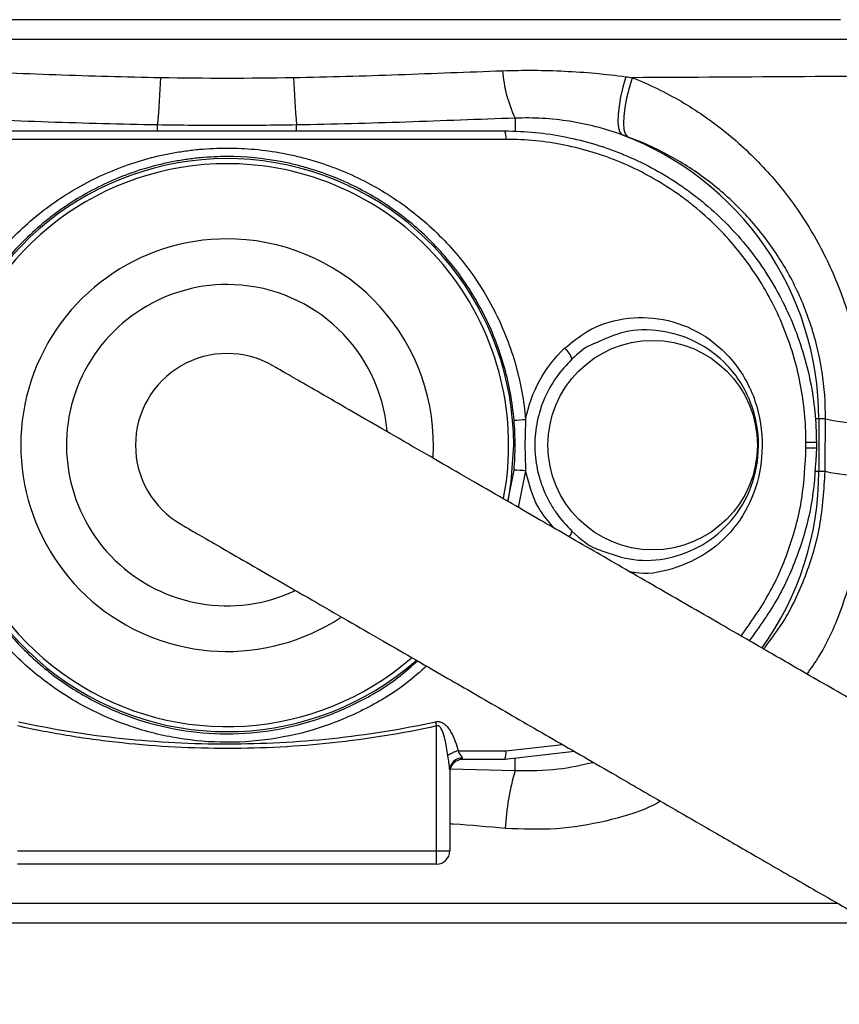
# Model space of a CAD drawing. Header units: millimetres. Extents: x 825 to 1221, y 601 to 1400.
# Tile 5 of 7: x 1007 to 1070, y 1167 to 1242. Entities that reach past the tile are written whole.
import ezdxf

# ---------------------------------------------------------------- set-up
doc = ezdxf.new("R2010")
doc.units = ezdxf.units.MM

msp = doc.modelspace()

# ---------------------------------------------------------------- linework, layer by layer
at = {"color": 7, "linetype": 'Continuous', "lineweight": 25}
for p, q in [((1069.603, 1242.091), (975.933, 1242.091)), ((1001.568, 1233.591), (1043.968, 1233.591)), ((1044.064, 1232.951), (1001.471, 1232.951)), ((1067.954, 1211.591), (1067.954, 1207.591)), ((1068.464, 1211.591), (1067.954, 1211.591)), ((1044.203, 1205.299), (1044.678, 1207.679)), ((1068.441, 1207.591), (1067.954, 1207.591)), ((1038.768, 1178.591), (1038.768, 1188.144)), ((1040.402, 1186.232), (1044.064, 1186.232)), ((1049.292, 1186.194), (1043.968, 1185.591)), ((1043.968, 1185.591), (1040.768, 1185.591)), ((1039.768, 1184.788), (1039.768, 1178.591)), ((1006.768, 1178.591), (1038.768, 1178.591)), ((1038.768, 1178.591), (1039.768, 1178.591)), ((1038.768, 1177.591), (1038.768, 1178.591)), ((1038.768, 1177.591), (1006.768, 1177.591)), ((1069.44, 1174.591), (882.268, 1174.591)), ((881.646, 1173.091), (1072.045, 1173.091))]:
    msp.add_line(p, q, dxfattribs=at)
at = {"color": 1, "linetype": 'Continuous', "lineweight": 25}
for p, q in [((1044.768, 1234.567), (1044.768, 1233.55)), ((1017.462, 1233.591), (1017.462, 1234.049)), ((1028.073, 1233.591), (1028.073, 1234.049)), ((1067.954, 1211.591), (1067.679, 1211.591)), ((1045.566, 1207.623), (1045.004, 1204.836)), ((1067.954, 1207.591), (1067.621, 1207.591)), ((1044.064, 1186.232), (1048.373, 1186.725)), ((1044.768, 1184.737), (1044.768, 1185.672)), ((1039.814, 1184.878), (1044.768, 1184.737))]:
    msp.add_line(p, q, dxfattribs=at)
at = {"color": 7, "linetype": 'Continuous', "lineweight": 25, "flags": 128}
for points in [[(1053.223, 1237.731), (1053, 1236.944), (1052.823, 1236.186), (1052.697, 1235.478), (1052.627, 1234.839), (1052.613, 1234.288), (1052.657, 1233.84), (1052.757, 1233.508), (1052.911, 1233.301)], [(1053.714, 1237.662), (1053.471, 1236.868), (1053.277, 1236.101), (1053.137, 1235.382), (1053.056, 1234.732), (1053.035, 1234.169), (1053.076, 1233.709), (1053.177, 1233.367), (1053.336, 1233.151)], [(1044.226, 1205.296), (1044.472, 1206.793), (1044.652, 1209.591)], [(1038.768, 1188.144), (1038.759, 1188.185), (1038.749, 1188.227), (1038.74, 1188.268), (1038.731, 1188.309), (1038.722, 1188.349), (1038.713, 1188.39), (1038.704, 1188.43), (1038.695, 1188.469)]]:
    msp.add_lwpolyline(points, dxfattribs=at)
at = {"color": 7, "linetype": 'Continuous', "lineweight": 25}
msp.add_circle((1055.268, 1209.591), 8, dxfattribs=at)
for centre, radius, start, end in [((1054.183, 1239.039), 10.423, 184.65307, 205.40551), ((946.367, 1240.563), 71.394, 354.76438, 357.68128), ((1099.169, 1240.563), 71.394, 182.31872, 185.23562), ((1042.682, 1233.07), 1.388, 355.0822, 22.07415), ((1044.768, 1211.591), 23.186, 0, 69.4398), ((1022.768, 1209.591), 21.884, 0, 311.19323), ((1022.768, 1209.591), 21.5, 87.54219, 310.84199), ((1022.768, 1209.591), 21.5, 349.14385, 87.54219), ((1047.529, 1215.707), 1.639, 15.71088, 51.72482), ((1022.768, 1209.591), 7, 60.01662, 240.03213), ((1044.443, 1222.173), 10.672, 271.26272, 276.03877), ((1071.163, 1223.455), 12.166, 257.18514, 271.40307), ((1067.149, 1153.254), 56.541, 89.37316, 90.17318), ((1067.149, 1265.929), 56.541, 269.82682, 270.62684), ((1044.443, 1197.009), 10.673, 83.96116, 88.73686), ((1071.173, 1219.761), 12.472, 257.34482, 271.42469), ((1040.77, 1184.418), 1.851, 101.44222, 128.18864), ((1042.682, 1186.113), 1.388, 337.92593, 4.91767), ((1040.717, 1184.739), 0.951, 89.22928, 177.05066), ((1040.768, 1184.591), 1, 90, 180), ((1063.206, 1179.31), 19.22, 163.59934, 177.01688), ((1038.768, 1178.591), 1, 270, 360)]:
    msp.add_arc(centre, radius, start, end, dxfattribs=at)
at = {"color": 1, "linetype": 'Continuous', "lineweight": 25}
for centre, radius, start, end in [((1022.768, 1209.591), 15.758, 87.54219, 303.30374), ((1022.768, 1209.591), 15.758, 356.63048, 87.54219), ((1022.768, 1209.591), 12.269, 87.54219, 294.98852), ((1022.768, 1209.591), 12.269, 5.18476, 87.54219), ((1044.768, 1207.591), 23.186, 324.34625, 0), ((1048.363, 1203.129), 0.75, 315.18436, 352.47232)]:
    msp.add_arc(centre, radius, start, end, dxfattribs=at)
at = {"color": 7, "linetype": 'Continuous', "lineweight": 25}
for points, knots in [([(967.831, 1240.591), (969.89, 1240.591), (971.991, 1240.591), (975.205, 1240.591), (976.287, 1240.591), (978.472, 1240.591), (979.574, 1240.591), (985.107, 1240.591), (989.629, 1240.591), (998.858, 1240.591), (1003.564, 1240.591), (1009.566, 1240.591), (1010.774, 1240.591), (1013.194, 1240.591), (1014.403, 1240.591), (1018.026, 1240.591), (1020.436, 1240.591), (1027.652, 1240.591), (1032.444, 1240.591), (1039.601, 1240.591), (1041.982, 1240.591), (1045.546, 1240.591), (1046.734, 1240.591), (1049.088, 1240.591), (1050.257, 1240.591), (1056.06, 1240.591), (1060.57, 1240.591), (1069.334, 1240.591), (1073.586, 1240.591), (1077.704, 1240.591)], [0, 0, 0, 0, 0.0625, 0.0625, 0.09375, 0.09375, 0.125, 0.125, 0.25, 0.25, 0.375, 0.375, 0.40625, 0.40625, 0.4375, 0.4375, 0.5, 0.5, 0.625, 0.625, 0.6875, 0.6875, 0.71875, 0.71875, 0.75, 0.75, 0.875, 0.875, 1, 1, 1, 1]), ([(1001.742, 1238.193), (1004.373, 1238.1), (1007.021, 1237.991), (1012.34, 1237.8), (1015.014, 1237.72), (1017.702, 1237.675)], [0, 0, 0, 0, 0.5, 0.5, 1, 1, 1, 1]), ([(1027.834, 1237.675), (1030.522, 1237.72), (1033.198, 1237.801), (1038.517, 1237.991), (1041.162, 1238.1), (1043.794, 1238.193)], [0, 0, 0, 0, 0.5, 0.5, 1, 1, 1, 1]), ([(1043.794, 1238.193), (1045.383, 1238.249), (1046.968, 1238.238), (1050.115, 1238.085), (1051.678, 1237.943), (1053.223, 1237.731)], [0, 0, 0, 0, 0.5, 0.5, 1, 1, 1, 1]), ([(1079.302, 1237.842), (1075.282, 1237.803), (1071.137, 1237.768), (1062.606, 1237.708), (1058.221, 1237.683), (1053.714, 1237.662)], [0, 0, 0, 0, 0.5, 0.5, 1, 1, 1, 1]), ([(1053.714, 1237.662), (1055.008, 1237.152), (1056.246, 1236.549), (1058.619, 1235.163), (1059.753, 1234.381), (1061.921, 1232.631), (1062.931, 1231.681), (1064.808, 1229.638), (1065.676, 1228.544), (1067.265, 1226.202), (1067.969, 1224.978), (1069.196, 1222.434), (1069.719, 1221.112), (1070.576, 1218.364), (1070.899, 1216.972), (1071.337, 1214.156), (1071.453, 1212.733), (1071.461, 1211.292)], [0, 0, 0, 0, 0.125, 0.125, 0.25, 0.25, 0.375, 0.375, 0.5, 0.5, 0.625, 0.625, 0.75, 0.75, 0.875, 0.875, 1, 1, 1, 1]), ([(1017.462, 1234.049), (1014.675, 1234.094), (1011.889, 1234.173), (1006.324, 1234.363), (1003.545, 1234.473), (1000.768, 1234.567)], [0, 0, 0, 0, 0.5, 0.5, 1, 1, 1, 1]), ([(1044.768, 1234.567), (1041.991, 1234.473), (1039.211, 1234.363), (1033.646, 1234.173), (1030.861, 1234.094), (1028.073, 1234.049)], [0, 0, 0, 0, 0.5, 0.5, 1, 1, 1, 1]), ([(1052.911, 1233.301), (1051.606, 1233.774), (1050.272, 1234.116), (1048.232, 1234.435), (1047.546, 1234.509), (1046.16, 1234.589), (1045.463, 1234.595), (1044.768, 1234.567)], [0, 0, 0, 0, 0.5, 0.5, 0.75, 0.75, 1, 1, 1, 1]), ([(1028.073, 1234.049), (1026.305, 1234.02), (1024.537, 1234.008), (1020.999, 1234.008), (1019.231, 1234.02), (1017.462, 1234.049)], [0, 0, 0, 0, 0.5, 0.5, 1, 1, 1, 1]), ([(1043.968, 1233.591), (1045.533, 1233.591), (1047.076, 1233.438), (1049.357, 1232.986), (1050.112, 1232.798), (1051.235, 1232.458), (1051.609, 1232.335), (1052.348, 1232.071), (1052.713, 1231.93), (1054.514, 1231.184), (1055.882, 1230.453), (1057.502, 1229.372), (1057.821, 1229.148), (1058.451, 1228.681), (1058.761, 1228.439), (1059.668, 1227.695), (1060.244, 1227.173), (1061.888, 1225.53), (1062.875, 1224.332), (1064.183, 1222.377), (1064.585, 1221.707), (1065.318, 1220.338), (1065.649, 1219.638), (1066.243, 1218.208), (1066.506, 1217.477), (1066.961, 1215.984), (1067.154, 1215.219), (1067.613, 1212.918), (1067.768, 1211.364), (1067.768, 1209.791)], [0, 0, 0, 0, 0.125, 0.125, 0.1875, 0.1875, 0.21875, 0.21875, 0.25, 0.25, 0.375, 0.375, 0.40625, 0.40625, 0.4375, 0.4375, 0.5, 0.5, 0.625, 0.625, 0.6875, 0.6875, 0.75, 0.75, 0.8125, 0.8125, 0.875, 0.875, 1, 1, 1, 1]), ([(1066.978, 1209.794), (1066.978, 1211.317), (1066.831, 1212.821), (1066.393, 1215.049), (1066.209, 1215.79), (1065.775, 1217.237), (1065.524, 1217.946), (1064.672, 1220.027), (1063.972, 1221.358), (1062.301, 1223.894), (1061.356, 1225.061), (1059.777, 1226.663), (1059.224, 1227.173), (1058.352, 1227.899), (1058.054, 1228.136), (1057.448, 1228.592), (1057.14, 1228.812), (1055.58, 1229.87), (1054.26, 1230.586), (1052.522, 1231.318), (1052.169, 1231.456), (1051.456, 1231.715), (1051.094, 1231.837), (1050.008, 1232.171), (1049.278, 1232.356), (1047.072, 1232.8), (1045.58, 1232.951), (1044.064, 1232.951)], [0, 0, 0, 0, 0.125, 0.125, 0.1875, 0.1875, 0.25, 0.25, 0.375, 0.375, 0.5, 0.5, 0.5625, 0.5625, 0.59375, 0.59375, 0.625, 0.625, 0.75, 0.75, 0.78125, 0.78125, 0.8125, 0.8125, 0.875, 0.875, 1, 1, 1, 1]), ([(1068.464, 1211.591), (1068.473, 1212.803), (1068.385, 1214), (1068.112, 1215.774), (1067.998, 1216.362), (1067.722, 1217.53), (1067.56, 1218.112), (1067.002, 1219.838), (1066.546, 1220.937), (1065.744, 1222.514), (1065.456, 1223.028), (1064.843, 1224.032), (1064.515, 1224.524), (1063.481, 1225.953), (1062.731, 1226.835), (1061.52, 1228.061), (1061.102, 1228.454), (1060.238, 1229.208), (1059.79, 1229.569), (1058.41, 1230.602), (1057.451, 1231.213), (1055.454, 1232.291), (1054.416, 1232.758), (1053.336, 1233.151)], [0, 0, 0, 0, 0.125, 0.125, 0.1875, 0.1875, 0.25, 0.25, 0.375, 0.375, 0.4375, 0.4375, 0.5, 0.5, 0.625, 0.625, 0.6875, 0.6875, 0.75, 0.75, 0.875, 0.875, 1, 1, 1, 1]), ([(999.97, 1211.56), (1000.001, 1211.914), (1000.041, 1212.27), (1000.136, 1212.975), (1000.193, 1213.326), (1000.385, 1214.369), (1000.545, 1215.056), (1000.929, 1216.409), (1001.152, 1217.075), (1001.534, 1218.061), (1001.669, 1218.388), (1001.956, 1219.035), (1002.107, 1219.358), (1002.9, 1220.944), (1003.643, 1222.133), (1004.912, 1223.804), (1005.361, 1224.342), (1006.313, 1225.38), (1006.817, 1225.881), (1008.384, 1227.299), (1009.504, 1228.139), (1011.297, 1229.242), (1011.914, 1229.584), (1013.187, 1230.214), (1013.835, 1230.498), (1015.806, 1231.256), (1017.157, 1231.638), (1018.894, 1231.961), (1019.244, 1232.018), (1019.949, 1232.116), (1020.304, 1232.157), (1021.367, 1232.254), (1022.073, 1232.286), (1024.189, 1232.285), (1025.592, 1232.157), (1027.338, 1231.832), (1027.688, 1231.758), (1028.381, 1231.596), (1028.724, 1231.507), (1029.743, 1231.218), (1030.411, 1230.995), (1031.721, 1230.489), (1032.364, 1230.207), (1033.626, 1229.582), (1034.246, 1229.238), (1036.054, 1228.124), (1037.174, 1227.281), (1038.729, 1225.871), (1039.226, 1225.376), (1040.179, 1224.337), (1040.635, 1223.79), (1041.91, 1222.108), (1042.649, 1220.919), (1043.59, 1219.034), (1043.876, 1218.388), (1044.389, 1217.061), (1044.614, 1216.388), (1045.188, 1214.353), (1045.442, 1212.97), (1045.566, 1211.56)], [0, 0, 0, 0, 0.015625, 0.015625, 0.03125, 0.03125, 0.0625, 0.0625, 0.09375, 0.09375, 0.109375, 0.109375, 0.125, 0.125, 0.1875, 0.1875, 0.21875, 0.21875, 0.25, 0.25, 0.3125, 0.3125, 0.34375, 0.34375, 0.375, 0.375, 0.4375, 0.4375, 0.453125, 0.453125, 0.46875, 0.46875, 0.5, 0.5, 0.5625, 0.5625, 0.578125, 0.578125, 0.59375, 0.59375, 0.625, 0.625, 0.65625, 0.65625, 0.6875, 0.6875, 0.75, 0.75, 0.78125, 0.78125, 0.8125, 0.8125, 0.875, 0.875, 0.90625, 0.90625, 0.9375, 0.9375, 1, 1, 1, 1]), ([(1044.678, 1211.503), (1044.56, 1212.866), (1044.318, 1214.203), (1043.77, 1216.17), (1043.556, 1216.821), (1043.066, 1218.105), (1042.793, 1218.731), (1041.895, 1220.557), (1041.189, 1221.71), (1039.97, 1223.343), (1039.534, 1223.873), (1038.622, 1224.884), (1038.145, 1225.366), (1036.654, 1226.739), (1035.58, 1227.56), (1033.843, 1228.648), (1033.246, 1228.985), (1032.031, 1229.596), (1031.412, 1229.872), (1030.15, 1230.368), (1029.506, 1230.586), (1028.523, 1230.87), (1028.192, 1230.957), (1027.523, 1231.117), (1027.186, 1231.189), (1025.5, 1231.508), (1024.144, 1231.634), (1022.1, 1231.636), (1021.418, 1231.605), (1020.391, 1231.509), (1020.047, 1231.469), (1019.367, 1231.373), (1019.029, 1231.317), (1017.352, 1231), (1016.049, 1230.625), (1014.149, 1229.883), (1013.525, 1229.605), (1012.3, 1228.99), (1011.706, 1228.656), (1009.983, 1227.579), (1008.908, 1226.76), (1007.405, 1225.38), (1006.921, 1224.892), (1006.009, 1223.882), (1005.578, 1223.359), (1004.363, 1221.735), (1003.654, 1220.581), (1002.746, 1218.738), (1002.471, 1218.108), (1001.985, 1216.836), (1001.772, 1216.191), (1001.407, 1214.882), (1001.254, 1214.219), (1001.009, 1212.873), (1000.917, 1212.188), (1000.857, 1211.503)], [0, 0, 0, 0, 0.0625, 0.0625, 0.09375, 0.09375, 0.125, 0.125, 0.1875, 0.1875, 0.21875, 0.21875, 0.25, 0.25, 0.3125, 0.3125, 0.34375, 0.34375, 0.375, 0.375, 0.40625, 0.40625, 0.421875, 0.421875, 0.4375, 0.4375, 0.5, 0.5, 0.53125, 0.53125, 0.546875, 0.546875, 0.5625, 0.5625, 0.625, 0.625, 0.65625, 0.65625, 0.6875, 0.6875, 0.75, 0.75, 0.78125, 0.78125, 0.8125, 0.8125, 0.875, 0.875, 0.90625, 0.90625, 0.9375, 0.9375, 0.96875, 0.96875, 1, 1, 1, 1]), ([(1045.566, 1211.56), (1045.77, 1212.604), (1046.127, 1213.589), (1047.144, 1215.444), (1047.781, 1216.27), (1048.544, 1216.994)], [0, 0, 0, 0, 0.5, 0.5, 1, 1, 1, 1]), ([(1050.847, 1217.366), (1050.776, 1217.341), (1050.106, 1217.099), (1049.578, 1216.599), (1049.106, 1216.151)], [0, 0, 0, 0, 0.106492, 1, 1, 1, 1]), ([(1089.748, 1179.003), (1087.708, 1180.181), (1083.847, 1182.41), (1078.603, 1185.438), (1074.11, 1188.032), (1069.95, 1190.434), (1066.202, 1192.597), (1062.885, 1194.513), (1059.228, 1196.624), (1055.122, 1198.994), (1050.623, 1201.592), (1047.04, 1203.661), (1044.062, 1205.38), (1041.473, 1206.875), (1038.778, 1208.43), (1036.08, 1209.988), (1033.492, 1211.483), (1031.131, 1212.846), (1029.108, 1214.013), (1027.553, 1214.911), (1026.494, 1215.523), (1026.342, 1215.61), (1026.268, 1215.653)], [0, 0, 0, 0, 0.044178, 0.083624, 0.118874, 0.150283, 0.186534, 0.216579, 0.24195, 0.292995, 0.345638, 0.400071, 0.434996, 0.476247, 0.524162, 0.57867, 0.639491, 0.706037, 0.777293, 0.851691, 0.926962, 1, 1, 1, 1]), ([(1049.106, 1216.151), (1048.66, 1215.732), (1048.262, 1215.274), (1047.561, 1214.279), (1047.256, 1213.737), (1046.769, 1212.616), (1046.583, 1212.032), (1046.394, 1211.122), (1046.346, 1210.815), (1046.283, 1210.202), (1046.268, 1209.896), (1046.268, 1209.282), (1046.284, 1208.975), (1046.347, 1208.36), (1046.395, 1208.051), (1046.584, 1207.146), (1046.77, 1206.564), (1047.137, 1205.721), (1047.274, 1205.444), (1047.576, 1204.909), (1047.739, 1204.651), (1048.263, 1203.908), (1048.66, 1203.45), (1049.106, 1203.031)], [0, 0, 0, 0, 0.125, 0.125, 0.25, 0.25, 0.375, 0.375, 0.4375, 0.4375, 0.5, 0.5, 0.5625, 0.5625, 0.625, 0.625, 0.75, 0.75, 0.8125, 0.8125, 0.875, 0.875, 1, 1, 1, 1]), ([(1044.678, 1207.679), (1044.706, 1207.998), (1044.727, 1208.317), (1044.755, 1208.954), (1044.769, 1209.591), (1044.755, 1210.229), (1044.727, 1210.866), (1044.706, 1211.184), (1044.678, 1211.503)], [0, 0, 0, 0, 0.25, 0.25, 0.5, 0.75, 0.75, 1, 1, 1, 1]), ([(1045.566, 1211.56), (1045.534, 1210.904), (1045.515, 1210.248), (1045.515, 1208.935), (1045.534, 1208.278), (1045.566, 1207.623)], [0, 0, 0, 0, 0.5, 0.5, 1, 1, 1, 1]), ([(1067.768, 1209.391), (1067.705, 1208.078), (1067.579, 1205.415), (1066.544, 1201.558), (1064.96, 1197.878), (1063.421, 1195.731), (1062.647, 1194.65)], [0, 0, 0, 0, 0.247362, 0.501944, 0.749256, 1, 1, 1, 1]), ([(1000.857, 1207.679), (1000.979, 1206.715), (1001.257, 1204.505), (1002.335, 1201.18), (1004.031, 1197.842), (1006.268, 1194.867), (1008.918, 1192.336), (1011.927, 1190.304), (1015.194, 1188.789), (1018.676, 1187.836), (1022.298, 1187.448), (1025.961, 1187.682), (1029.56, 1188.51), (1032.936, 1189.953), (1035.542, 1191.516), (1036.869, 1192.728), (1037.297, 1193.12)], [0, 0, 0, 0, 0.059713, 0.136934, 0.214165, 0.29041, 0.366658, 0.440622, 0.514577, 0.588412, 0.662238, 0.73771, 0.813191, 0.888604, 0.964029, 1, 1, 1, 1]), ([(1019.268, 1203.529), (1019.342, 1203.486), (1019.494, 1203.399), (1020.553, 1202.787), (1022.108, 1201.889), (1024.131, 1200.721), (1026.492, 1199.358), (1029.08, 1197.864), (1031.778, 1196.306), (1034.473, 1194.75), (1037.062, 1193.256), (1040.04, 1191.536), (1043.623, 1189.467), (1048.122, 1186.87), (1052.02, 1184.62), (1055.114, 1182.833), (1057.379, 1181.525), (1060.07, 1179.972), (1063.292, 1178.111), (1067.11, 1175.907), (1071.603, 1173.313), (1076.847, 1170.286), (1080.708, 1168.057), (1082.748, 1166.879)], [0, 0, 0, 0, 0.073037, 0.148308, 0.222705, 0.293961, 0.360506, 0.421327, 0.475835, 0.52375, 0.565, 0.599924, 0.654357, 0.707, 0.758045, 0.776863, 0.797671, 0.821939, 0.849718, 0.881126, 0.916377, 0.955822, 1, 1, 1, 1]), ([(1049.106, 1203.031), (1049.775, 1202.412), (1050.447, 1201.79), (1051.299, 1201.555), (1051.303, 1201.553)], [0, 0, 0, 0, 0.995223, 1, 1, 1, 1]), ([(1006.841, 1188.469), (1009.46, 1187.887), (1012.108, 1187.467), (1016.109, 1187.048), (1017.446, 1186.945), (1020.124, 1186.807), (1021.466, 1186.774), (1025.477, 1186.775), (1028.139, 1186.913), (1033.437, 1187.469), (1036.073, 1187.887), (1038.695, 1188.469)], [0, 0, 0, 0, 0.25, 0.25, 0.375, 0.375, 0.5, 0.5, 0.75, 0.75, 1, 1, 1, 1]), ([(1038.695, 1188.469), (1038.829, 1188.499), (1038.968, 1188.488), (1039.218, 1188.398), (1039.329, 1188.324), (1039.523, 1188.151), (1039.608, 1188.052), (1039.76, 1187.844), (1039.826, 1187.737), (1040.007, 1187.407), (1040.104, 1187.178), (1040.272, 1186.712), (1040.342, 1186.473), (1040.402, 1186.232)], [0, 0, 0, 0, 0.125, 0.125, 0.25, 0.25, 0.375, 0.375, 0.5, 0.5, 0.75, 0.75, 1, 1, 1, 1]), ([(1038.768, 1188.144), (1036.124, 1187.55), (1033.472, 1187.126), (1028.153, 1186.563), (1025.486, 1186.425), (1020.138, 1186.422), (1017.457, 1186.557), (1013.425, 1186.981), (1012.083, 1187.16), (1009.416, 1187.593), (1008.088, 1187.847), (1006.768, 1188.144)], [0, 0, 0, 0, 0.25, 0.25, 0.5, 0.5, 0.75, 0.75, 0.875, 0.875, 1, 1, 1, 1]), ([(1039.625, 1185.872), (1039.573, 1186.299), (1039.507, 1186.722), (1039.354, 1187.347), (1039.295, 1187.555), (1039.168, 1187.853), (1039.119, 1187.951), (1039.018, 1188.077), (1038.978, 1188.117), (1038.904, 1188.153), (1038.876, 1188.161), (1038.821, 1188.162), (1038.793, 1188.155), (1038.768, 1188.144)], [0, 0, 0, 0, 0.5, 0.5, 0.75, 0.75, 0.875, 0.875, 0.9375, 0.9375, 0.96875, 0.96875, 1, 1, 1, 1]), ([(1040.402, 1186.232), (1040.463, 1186.114), (1040.537, 1186.013), (1040.663, 1185.832), (1040.719, 1185.751), (1040.73, 1185.69)], [0, 0, 0, 0, 0.5, 0.5, 1, 1, 1, 1]), ([(1039.768, 1184.788), (1039.768, 1184.86), (1039.76, 1184.94), (1039.739, 1185.11), (1039.725, 1185.201), (1039.681, 1185.478), (1039.65, 1185.673), (1039.625, 1185.872)], [0, 0, 0, 0, 0.25, 0.25, 0.5, 0.5, 1, 1, 1, 1])]:
    msp.add_open_spline(points, degree=3, knots=knots, dxfattribs=at)
for points in [[(1017.702, 1237.675), (1021.077, 1237.618), (1024.459, 1237.618), (1027.834, 1237.675)], [(1053.223, 1237.731), (1053.387, 1237.709), (1053.551, 1237.686), (1053.714, 1237.662)], [(1053.336, 1233.151), (1053.195, 1233.202), (1053.053, 1233.252), (1052.911, 1233.301)], [(1068.441, 1207.591), (1068.448, 1208.925), (1068.456, 1210.258), (1068.464, 1211.591)], [(1066.978, 1209.388), (1066.978, 1209.524), (1066.978, 1209.659), (1066.978, 1209.794)], [(1067.768, 1209.791), (1067.768, 1209.658), (1067.768, 1209.525), (1067.768, 1209.391)], [(1040.73, 1185.69), (1040.742, 1185.625), (1040.755, 1185.591), (1040.768, 1185.591)]]:
    msp.add_open_spline(points, degree=3, dxfattribs=at)
at = {"color": 1, "linetype": 'Continuous', "lineweight": 25}
for points, knots in [([(1048.544, 1216.994), (1049.096, 1217.447), (1050.41, 1218.527), (1053.036, 1219.407), (1056.11, 1219.365), (1059.068, 1218.235), (1061.599, 1216.076), (1063.283, 1213.031), (1063.792, 1209.602), (1063.293, 1206.309), (1061.839, 1203.465), (1059.578, 1201.272), (1056.823, 1200.06), (1054.658, 1199.634), (1053.596, 1199.914), (1053.473, 1199.946)], [0, 0, 0, 0, 0.058052, 0.138265, 0.220326, 0.30378, 0.389081, 0.483219, 0.577134, 0.662982, 0.747114, 0.829866, 0.910512, 0.98961, 1, 1, 1, 1]), ([(1051.303, 1201.553), (1052.136, 1201.261), (1053.812, 1200.672), (1056.559, 1200.858), (1059.183, 1201.871), (1061.433, 1203.773), (1062.971, 1206.421), (1063.543, 1209.6), (1062.959, 1212.914), (1061.189, 1215.727), (1058.686, 1217.597), (1055.915, 1218.446), (1053.168, 1218.417), (1051.588, 1217.702), (1050.847, 1217.366)], [0, 0, 0, 0, 0.075786, 0.152336, 0.231784, 0.314906, 0.401024, 0.490181, 0.587688, 0.68386, 0.76924, 0.851122, 0.930222, 1, 1, 1, 1]), ([(1062.023, 1195.01), (1062.767, 1196.06), (1064.257, 1198.162), (1065.79, 1201.734), (1066.789, 1205.502), (1066.915, 1208.093), (1066.978, 1209.388)], [0, 0, 0, 0, 0.249031, 0.498962, 0.749484, 1, 1, 1, 1]), ([(1037.988, 1192.721), (1037.509, 1192.288), (1036.107, 1191.017), (1033.363, 1189.375), (1029.865, 1187.9), (1026.108, 1187.033), (1022.315, 1186.796), (1018.528, 1187.186), (1014.923, 1188.164), (1011.504, 1189.72), (1008.388, 1191.803), (1005.611, 1194.412), (1003.295, 1197.461), (1001.511, 1200.908), (1000.389, 1204.334), (1000.096, 1206.63), (999.97, 1207.623)], [0, 0, 0, 0, 0.038501, 0.112784, 0.189151, 0.263626, 0.34031, 0.413193, 0.488144, 0.561, 0.635825, 0.710627, 0.787541, 0.863023, 0.940806, 1, 1, 1, 1]), ([(1047.742, 1203.255), (1047.298, 1203.775), (1046.223, 1205.034), (1045.809, 1206.665), (1045.566, 1207.623)], [0, 0, 0, 0, 0.412986, 1, 1, 1, 1]), ([(1063.749, 1194.014), (1064.253, 1194.678), (1065.548, 1196.386), (1067.011, 1199.563), (1068.191, 1203.447), (1068.356, 1206.193), (1068.441, 1207.591)], [0, 0, 0, 0, 0.1738358, 0.4468447, 0.7184541, 1, 1, 1, 1]), ([(1071.483, 1207.292), (1071.483, 1207.197), (1071.487, 1205.527), (1071.204, 1202.228), (1069.972, 1197.679), (1068.552, 1194.247), (1067.362, 1192.558), (1067.047, 1192.11)], [0, 0, 0, 0, 0.017534, 0.308699, 0.609263, 0.89635, 1, 1, 1, 1]), ([(1044.768, 1184.737), (1045.867, 1184.733), (1047.882, 1184.726), (1049.844, 1185.162), (1050.736, 1185.361)], [0, 0, 0, 0, 0.545442, 1, 1, 1, 1]), ([(1055.884, 1182.388), (1055.615, 1182.248), (1054.294, 1181.558), (1051.622, 1180.801), (1047.908, 1180.155), (1045.322, 1180.258), (1044.012, 1180.311)], [0, 0, 0, 0, 0.0752043, 0.3684161, 0.6801575, 1, 1, 1, 1]), ([(1044.012, 1180.311), (1042.702, 1180.431), (1041.293, 1180.561), (1039.868, 1180.651), (1039.768, 1180.657)], [0, 0, 0, 0, 0.929836, 1, 1, 1, 1])]:
    msp.add_open_spline(points, degree=3, knots=knots, dxfattribs=at)

doc.saveas('drawing.dxf')
